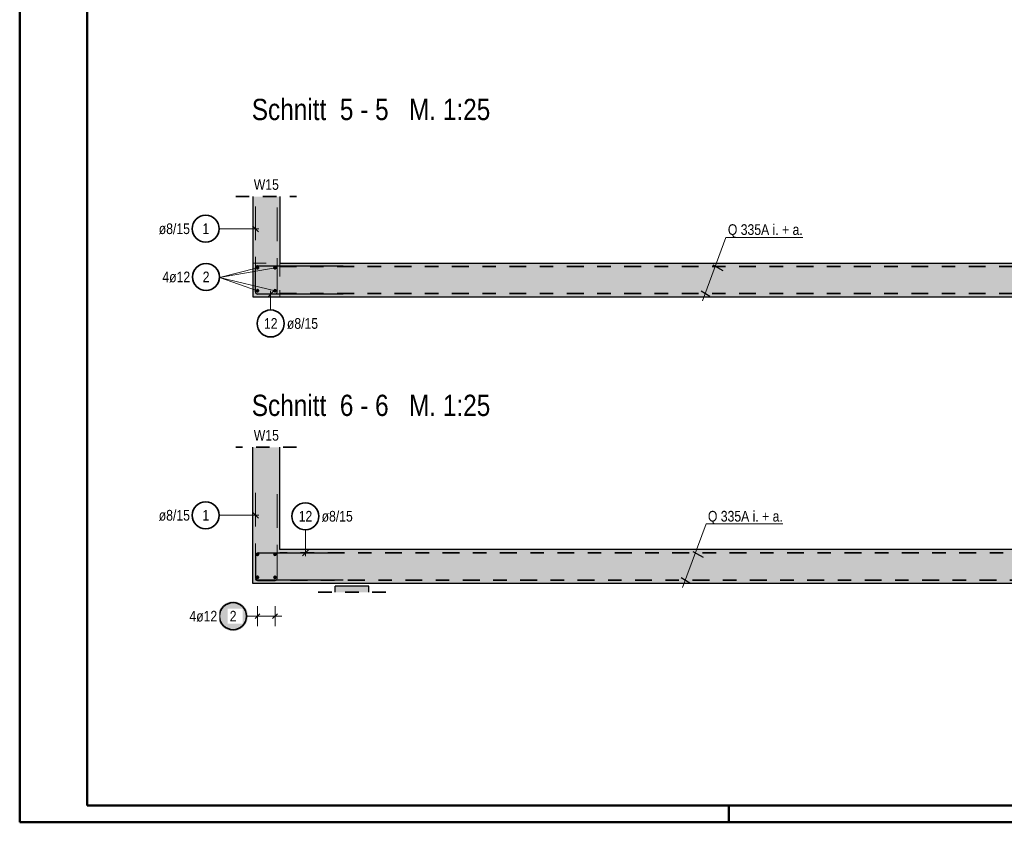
# Model space of a CAD drawing. Header units: millimetres. Extents: x -12.7 to 49.1, y -8.7 to 26.3.
# Tile 2 of 35: x 0 to 7.3, y 0 to 5.9. Entities that reach past the tile are written whole.
import ezdxf

# ---------------------------------------------------------------- set-up
doc = ezdxf.new("R2010")
doc.units = ezdxf.units.MM
doc.linetypes.add('DASHDOT', pattern=[1, 0.5, -0.25, 0, -0.25])
doc.linetypes.add('HIDDEN', pattern=[0.375, 0.25, -0.125])
doc.styles.add('Arial Narrow', font='ARIALN.TTF')

msp = doc.modelspace()

# ---------------------------------------------------------------- hatches: boundary and pattern name
at = {"lineweight": 13, "true_color": 0xd7ffd7}
for points in [[(1.9247, 4.6332), (1.9247, 4.1405), (1.7247, 4.1405), (1.7247, 4.6332)], [(8.4059, 4.1405), (8.4059, 3.8905), (1.7247, 3.8905), (1.7247, 4.1405)], [(1.9247, 2.7765), (1.9247, 2.019), (1.7247, 2.019), (1.7247, 2.7765)], [(10.2046, 1.769), (1.7247, 1.769), (1.7247, 2.019), (10.2046, 2.019)], [(2.5847, 1.749), (2.5847, 1.703), (2.3347, 1.703), (2.3347, 1.749)]]:
    msp.add_hatch(color=254, dxfattribs=at).paths.add_polyline_path(points)
at = {"lineweight": 25, "true_color": 0xffffff}
msp.add_hatch(color=7, dxfattribs=at).paths.add_polyline_path([(1.6894, 1.5263), (1.6893, 1.5301), (1.6891, 1.534), (1.6888, 1.5378), (1.6883, 1.5416), (1.6877, 1.5454), (1.687, 1.5492), (1.6861, 1.5529), (1.6851, 1.5566), (1.684, 1.5603), (1.6828, 1.5639), (1.6814, 1.5675), (1.6799, 1.571), (1.6783, 1.5745), (1.6765, 1.5779), (1.6747, 1.5813), (1.6727, 1.5846), (1.6706, 1.5878), (1.6684, 1.5909), (1.6661, 1.594), (1.6637, 1.597), (1.6611, 1.5999), (1.6585, 1.6027), (1.6558, 1.6054), (1.653, 1.608), (1.6501, 1.6106), (1.6471, 1.613), (1.644, 1.6153), (1.6409, 1.6175), (1.6377, 1.6196), (1.6344, 1.6216), (1.631, 1.6234), (1.6276, 1.6252), (1.6241, 1.6268), (1.6206, 1.6283), (1.617, 1.6297), (1.6134, 1.6309), (1.6097, 1.632), (1.606, 1.633), (1.6023, 1.6339), (1.5985, 1.6346), (1.5947, 1.6352), (1.5909, 1.6357), (1.5871, 1.636), (1.5832, 1.6362), (1.5794, 1.6363), (1.5756, 1.6362), (1.5717, 1.636), (1.5679, 1.6357), (1.5641, 1.6352), (1.5603, 1.6346), (1.5565, 1.6339), (1.5528, 1.633), (1.5491, 1.632), (1.5454, 1.6309), (1.5418, 1.6297), (1.5382, 1.6283), (1.5347, 1.6268), (1.5312, 1.6252), (1.5278, 1.6234), (1.5244, 1.6216), (1.5211, 1.6196), (1.5179, 1.6175), (1.5147, 1.6153), (1.5117, 1.613), (1.5087, 1.6106), (1.5058, 1.608), (1.503, 1.6054), (1.5003, 1.6027), (1.4976, 1.5999), (1.4951, 1.597), (1.4927, 1.594), (1.4904, 1.5909), (1.4882, 1.5878), (1.4861, 1.5846), (1.4841, 1.5813), (1.4823, 1.5779), (1.4805, 1.5745), (1.4789, 1.571), (1.4774, 1.5675), (1.476, 1.5639), (1.4748, 1.5603), (1.4737, 1.5566), (1.4727, 1.5529), (1.4718, 1.5492), (1.4711, 1.5454), (1.4705, 1.5416), (1.47, 1.5378), (1.4697, 1.534), (1.4695, 1.5301), (1.4694, 1.5263), (1.4695, 1.5225), (1.4697, 1.5186), (1.47, 1.5148), (1.4705, 1.511), (1.4711, 1.5072), (1.4718, 1.5034), (1.4727, 1.4997), (1.4737, 1.496), (1.4748, 1.4923), (1.476, 1.4887), (1.4774, 1.4851), (1.4789, 1.4815), (1.4805, 1.4781), (1.4823, 1.4746), (1.4841, 1.4713), (1.4861, 1.468), (1.4882, 1.4648), (1.4904, 1.4616), (1.4927, 1.4586), (1.4951, 1.4556), (1.4976, 1.4527), (1.5003, 1.4499), (1.503, 1.4472), (1.5058, 1.4445), (1.5087, 1.442), (1.5117, 1.4396), (1.5147, 1.4373), (1.5179, 1.4351), (1.5211, 1.433), (1.5244, 1.431), (1.5278, 1.4292), (1.5312, 1.4274), (1.5347, 1.4258), (1.5382, 1.4243), (1.5418, 1.4229), (1.5454, 1.4217), (1.5491, 1.4206), (1.5528, 1.4196), (1.5565, 1.4187), (1.5603, 1.418), (1.5641, 1.4174), (1.5679, 1.4169), (1.5717, 1.4166), (1.5756, 1.4164), (1.5794, 1.4163), (1.5832, 1.4164), (1.5871, 1.4166), (1.5909, 1.4169), (1.5947, 1.4174), (1.5985, 1.418), (1.6023, 1.4187), (1.606, 1.4196), (1.6097, 1.4206), (1.6134, 1.4217), (1.617, 1.4229), (1.6206, 1.4243), (1.6241, 1.4258), (1.6276, 1.4274), (1.631, 1.4292), (1.6344, 1.431), (1.6377, 1.433), (1.6409, 1.4351), (1.644, 1.4373), (1.6471, 1.4396), (1.6501, 1.442), (1.653, 1.4445), (1.6558, 1.4472), (1.6585, 1.4499), (1.6611, 1.4527), (1.6637, 1.4556), (1.6661, 1.4586), (1.6684, 1.4616), (1.6706, 1.4648), (1.6727, 1.468), (1.6747, 1.4713), (1.6765, 1.4746), (1.6783, 1.4781), (1.6799, 1.4815), (1.6814, 1.4851), (1.6828, 1.4887), (1.684, 1.4923), (1.6851, 1.496), (1.6861, 1.4997), (1.687, 1.5034), (1.6877, 1.5072), (1.6883, 1.511), (1.6888, 1.5148), (1.6891, 1.5186)])

# ---------------------------------------------------------------- linework, layer by layer
at = {"color": 4, "linetype": 'Continuous', "lineweight": 50}
for p, q in [((0, 21.025), (0, 0)), ((0.5, 20.9), (0.5, 0.125)), ((0.5, 0.125), (43.625, 0.125)), ((5.25, 0), (5.25, 0.125)), ((0, 0), (43.75, 0))]:
    msp.add_line(p, q, dxfattribs=at)
at = {"color": 2, "linetype": 'HIDDEN', "lineweight": 35, "ltscale": 0.25}
for p, q in [((1.5996, 4.6332), (2.0496, 4.6332)), ((2.0497, 2.7765), (1.5997, 2.7765)), ((2.7097, 1.703), (2.2097, 1.703))]:
    msp.add_line(p, q, dxfattribs=at)
at = {"color": 3, "linetype": 'Continuous', "lineweight": 25}
for p, q in [((1.7247, 4.6332), (1.7247, 4.1405)), ((1.9247, 4.6332), (1.9247, 4.1405)), ((1.7668, 4.3726), (1.7226, 4.4168)), ((1.7247, 4.1405), (1.7247, 3.8905)), ((1.7449, 3.9265), (1.7449, 4.1045)), ((1.7609, 4.1205), (2.3949, 4.1205)), ((1.9247, 4.1405), (8.1546, 4.1405)), ((5.1302, 4.128), (5.2052, 4.0843)), ((5.0443, 3.9359), (5.1084, 3.8953)), ((1.7246, 3.8905), (8.4059, 3.8905)), ((2.3949, 3.9105), (1.7609, 3.9105)), ((1.8797, 3.9326), (1.8355, 3.8884)), ((1.7247, 2.019), (1.7247, 2.7765)), ((1.9247, 2.019), (1.9247, 2.7765)), ((1.7668, 2.2511), (1.7226, 2.2953)), ((1.7247, 1.769), (1.7247, 2.019)), ((1.7487, 1.809), (1.7487, 1.979)), ((1.7647, 1.995), (2.3947, 1.995)), ((8.1546, 2.019), (1.9247, 2.019)), ((2.0926, 1.9729), (2.1368, 2.0171)), ((4.9826, 2.0058), (5.0576, 1.9621)), ((10.2046, 1.769), (1.7247, 1.769)), ((2.3947, 1.793), (1.7647, 1.793)), ((4.8967, 1.8137), (4.9607, 1.7731)), ((2.5847, 1.749), (2.3347, 1.749)), ((2.3347, 1.703), (2.3347, 1.749)), ((2.5847, 1.703), (2.5847, 1.749)), ((1.742, 1.5086), (1.7774, 1.544)), ((1.742, 1.5086), (1.7774, 1.544)), ((1.872, 1.5086), (1.9074, 1.544)), ((1.872, 1.5086), (1.9074, 1.544))]:
    msp.add_line(p, q, dxfattribs=at)
at = {"color": 6, "linetype": 'HIDDEN', "lineweight": 13}
for p, q in [((1.7447, 4.5605), (1.7447, 3.9265)), ((1.9047, 3.9265), (1.9047, 4.5605)), ((1.7607, 3.9105), (1.8887, 3.9105)), ((1.7447, 2.439), (1.7447, 1.805)), ((1.9047, 1.805), (1.9047, 2.439)), ((1.7607, 1.789), (1.8887, 1.789))]:
    msp.add_line(p, q, dxfattribs=at)
at = {"color": 5, "linetype": 'Continuous', "lineweight": 18}
for p, q in [((1.4768, 4.3947), (1.7697, 4.3947)), ((5.2277, 4.331), (5.0544, 3.8613)), ((5.7965, 4.331), (5.2277, 4.331)), ((1.8897, 4.1055), (1.4792, 4.0339)), ((1.7597, 4.1055), (1.4792, 4.0339)), ((1.7597, 3.9355), (1.4792, 4.0339)), ((1.8897, 3.9355), (1.4792, 4.0339)), ((1.8576, 3.7933), (1.8576, 3.9355)), ((1.4768, 2.2732), (1.7697, 2.2732)), ((5.0801, 2.2088), (4.9068, 1.7391)), ((5.6489, 2.2088), (5.0801, 2.2088)), ((2.1147, 2.1659), (2.1147, 1.97)), ((1.7597, 1.4513), (1.7597, 1.6013)), ((1.7597, 1.4513), (1.7597, 1.6013)), ((1.8897, 1.4513), (1.8897, 1.6013)), ((1.8897, 1.4513), (1.8897, 1.6013)), ((1.6794, 1.5263), (1.7097, 1.5263)), ((1.9397, 1.5263), (1.7097, 1.5263))]:
    msp.add_line(p, q, dxfattribs=at)
at = {"color": 9, "linetype": 'HIDDEN', "lineweight": 0, "ltscale": 0.25}
for p, q in [((1.7246, 4.1405), (1.9247, 4.1405)), ((1.9247, 4.1405), (1.9247, 3.8905))]:
    msp.add_line(p, q, dxfattribs=at)
at = {"color": 2, "linetype": 'DASHDOT', "lineweight": 35, "ltscale": 0.25}
for p, q in [((1.9247, 4.1155), (8.1546, 4.1155)), ((1.9247, 3.9155), (8.1546, 3.9155)), ((8.3546, 1.994), (1.9247, 1.994)), ((10.2046, 1.794), (1.9247, 1.794))]:
    msp.add_line(p, q, dxfattribs=at)
at = {"color": 2, "linetype": 'Continuous', "lineweight": 35}
for centre in [(1.3768, 4.3947), (1.3793, 4.0377), (1.8576, 3.6933), (1.3768, 2.2732), (2.1147, 2.2659), (1.5794, 1.5263)]:
    msp.add_circle(centre, 0.1, dxfattribs=at)
at = {"color": 4, "linetype": 'Continuous', "lineweight": 50}
for centre, radius in [((1.7597, 4.1055), 0.006), ((1.7597, 4.1055), 0.006), ((1.7597, 4.1055), 0.0054), ((1.7597, 4.1055), 0.0042), ((1.7597, 4.1055), 0.003), ((1.7597, 4.1055), 0.0018), ((1.7597, 4.1055), 0.0006), ((1.8897, 4.1055), 0.006), ((1.8897, 4.1055), 0.006), ((1.8897, 4.1055), 0.0054), ((1.8897, 4.1055), 0.0042), ((1.8897, 4.1055), 0.003), ((1.8897, 4.1055), 0.0018), ((1.8897, 4.1055), 0.0006), ((1.7597, 3.9355), 0.006), ((1.7597, 3.9355), 0.006), ((1.7597, 3.9355), 0.0054), ((1.7597, 3.9355), 0.0042), ((1.7597, 3.9355), 0.003), ((1.7597, 3.9355), 0.0018), ((1.7597, 3.9355), 0.0006), ((1.8897, 3.9355), 0.006), ((1.8897, 3.9355), 0.006), ((1.8897, 3.9355), 0.0054), ((1.8897, 3.9355), 0.0042), ((1.8897, 3.9355), 0.003), ((1.8897, 3.9355), 0.0018), ((1.8897, 3.9355), 0.0006), ((1.7597, 1.984), 0.006), ((1.7597, 1.984), 0.006), ((1.7597, 1.984), 0.0054), ((1.7597, 1.984), 0.0042), ((1.7597, 1.984), 0.003), ((1.7597, 1.984), 0.0018), ((1.7597, 1.984), 0.0006), ((1.8897, 1.984), 0.006), ((1.8897, 1.984), 0.006), ((1.8897, 1.984), 0.0054), ((1.8897, 1.984), 0.0042), ((1.8897, 1.984), 0.003), ((1.8897, 1.984), 0.0018), ((1.8897, 1.984), 0.0006), ((1.7597, 1.814), 0.006), ((1.7597, 1.814), 0.006), ((1.7597, 1.814), 0.0054), ((1.7597, 1.814), 0.0042), ((1.7597, 1.814), 0.003), ((1.7597, 1.814), 0.0018), ((1.7597, 1.814), 0.0006), ((1.8897, 1.814), 0.006), ((1.8897, 1.814), 0.006), ((1.8897, 1.814), 0.0054), ((1.8897, 1.814), 0.0042), ((1.8897, 1.814), 0.003), ((1.8897, 1.814), 0.0018), ((1.8897, 1.814), 0.0006)]:
    msp.add_circle(centre, radius, dxfattribs=at)
at = {"color": 3, "linetype": 'Continuous', "lineweight": 25}
for centre, start, end in [((1.7609, 4.1045), 90, 180), ((1.7609, 3.9265), 180, 270), ((1.7647, 1.979), 90, 180), ((1.7647, 1.809), 180, 270)]:
    msp.add_arc(centre, 0.016, start, end, dxfattribs=at)
at = {"color": 6, "linetype": 'HIDDEN', "lineweight": 13}
for centre, start, end in [((1.7607, 3.9265), 180, 270), ((1.8887, 3.9265), 270, 0), ((1.7607, 1.805), 180, 270), ((1.8887, 1.805), 270, 0)]:
    msp.add_arc(centre, 0.016, start, end, dxfattribs=at)

# ---------------------------------------------------------------- texts
at = {"color": 1, "lineweight": 70, "style": 'Arial Narrow'}
for s, p in [('Schnitt  5 - 5   M. 1:25', (1.7178, 5.199)), ('Schnitt  6 - 6   M. 1:25', (1.7178, 3.0083))]:
    msp.add_text(s, height=0.1575, dxfattribs=at).set_placement(p)
at = {"color": 2, "lineweight": 35, "style": 'Arial Narrow'}
for s, p in [('W15', (1.7328, 4.6827)), ('Q 335A i. + a.', (5.2416, 4.349)), ('W15', (1.7328, 2.826)), ('Q 335A i. + a.', (5.094, 2.2268))]:
    msp.add_text(s, height=0.07875, dxfattribs=at).set_placement(p)
at = {"color": 2, "lineweight": 35, "attachment_point": 1, "line_spacing_factor": 0.9, "style": 'Arial Narrow'}
for s, insert, char_height in [('ø8/15', (1.0292, 4.4341), 0.07875), ('1', (1.352, 4.4341), 0.0788), ('4ø12', (1.0561, 4.0771), 0.07875), ('2', (1.3545, 4.0771), 0.0788), ('12', (1.8079, 3.7327), 0.07875), ('ø8/15', (1.9776, 3.7327), 0.07875), ('ø8/15', (1.0292, 2.3126), 0.07875), ('1', (1.352, 2.3126), 0.0788), ('12', (2.0651, 2.3053), 0.07875), ('ø8/15', (2.2347, 2.3053), 0.07875)]:
    msp.add_mtext(s, dxfattribs=dict(at, insert=insert, char_height=char_height))

# ---------------------------------------------------------------- next in the draw order: texts
at = {"color": 2, "lineweight": 35, "attachment_point": 1, "line_spacing_factor": 0.9, "style": 'Arial Narrow', "bg_fill": 3, "box_fill_scale": 1.2, "bg_fill_color": 256, "bg_fill_true_color": 13158600, "bg_fill_transparency": 0}
for s, insert, char_height in [('4ø12', (1.2562, 1.5657), 0.07875), ('2', (1.5546, 1.5657), 0.0788)]:
    msp.add_mtext(s, dxfattribs=dict(at, insert=insert, char_height=char_height))

doc.saveas('drawing.dxf')
